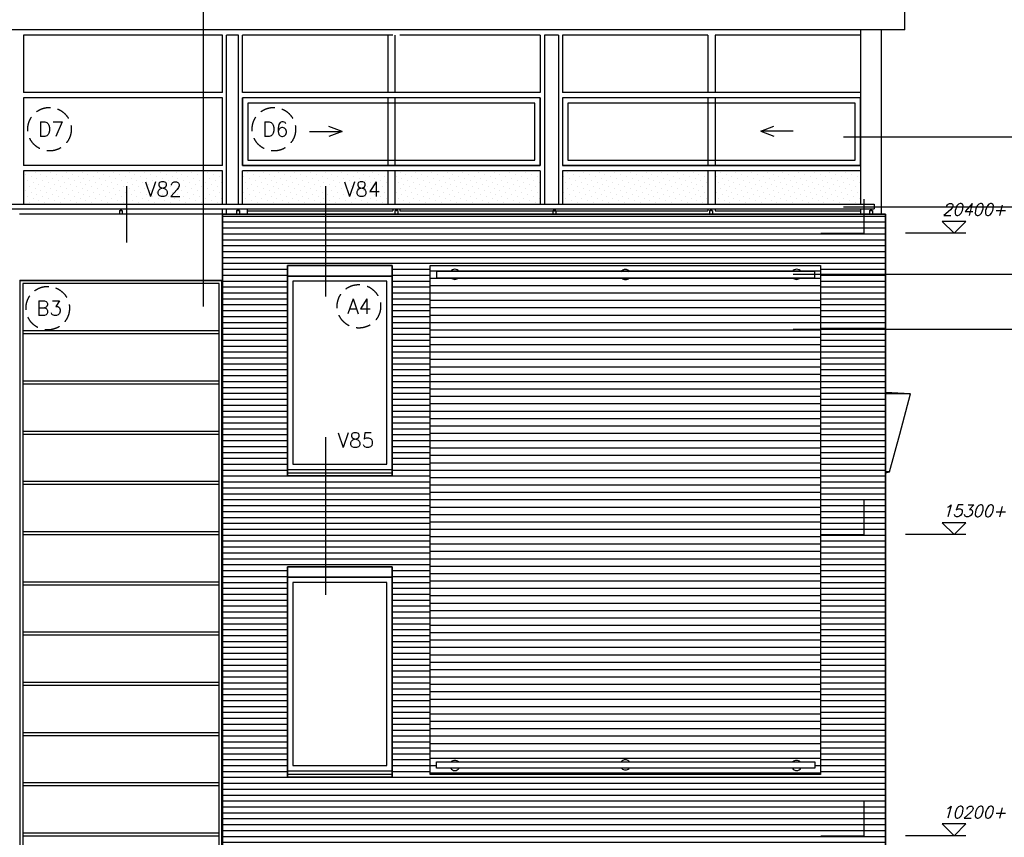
# Model space of a CAD drawing. Extents: x -84711 to 98481, y -64904 to 90945.
# Tile 27 of 29: x 51315 to 67979, y 65784 to 79623. Entities that reach past the tile are written whole.
import ezdxf

# ---------------------------------------------------------------- set-up
doc = ezdxf.new("R2010")
doc.units = 0
doc.header["$LTSCALE"] = 2000
doc.header["$MEASUREMENT"] = 0
doc.linetypes.add('CENTER', pattern=[2, 1.25, -0.25, 0.25, -0.25])
doc.linetypes.add('HIDDEN2', pattern=[0.1875, 0.125, -0.0625])
doc.layers.get('0').update_dxf_attribs({"linetype": 'CONTINUOUS'})
for name, color, linetype in [('ALGEM-ARC', 15, 'CONTINUOUS'), ('ALUM-AZ', 15, 'CONTINUOUS'), ('BIB', 7, 'CONTINUOUS'), ('METSEL', 1, 'CONTINUOUS'), ('MTXT25', 2, 'CONTINUOUS'), ('MTXT35', 4, 'CONTINUOUS'), ('MUURGAT', 2, 'CONTINUOUS'), ('NUMMER', 2, 'CONTINUOUS'), ('PEILM', 3, 'CONTINUOUS'), ('STAAL-AZ', 3, 'CONTINUOUS'), ('STEEN-AZ', 3, 'CONTINUOUS'), ('STRAMIEN', 1, 'CENTER'), ('X-MA4$0$ALUM-AZ', 15, 'CONTINUOUS'), ('X-MA4$0$HOUT-DRS', 4, 'CONTINUOUS'), ('X-MA4$0$KUNST-AZ', 15, 'CONTINUOUS'), ('X-MA4$0$MUURGAT', 2, 'CONTINUOUS'), ('X-MB3$0$STAAL-AZ', 3, 'CONTINUOUS')]:
    doc.layers.add(name, color=color, linetype=linetype)
doc.styles.get("Standard").update_dxf_attribs({"font": 'simplex'})

# ---------------------------------------------------------------- blocks, each defined once
blk = doc.blocks.new('PEILM')
blk.add_line((2, 0), (-8.22, 0))
blk.add_lwpolyline([(0, 0), (2, 2), (-2, 2)], close=True)
at = {"oblique": 15}
blk.add_attdef('PEILM', (-2, 3), '', height=2, dxfattribs=at)
blk = doc.blocks.new('X-MB3')
at = {"layer": 'X-MB3$0$STAAL-AZ'}
for p, q in [((50, 16150), (50, 0)), ((3370, 16150), (50, 16150)), ((3370, 0), (3370, 16150)), ((50, 15350), (3370, 15350)), ((50, 15300), (3370, 15300)), ((50, 14500), (3370, 14500)), ((50, 14450), (3370, 14450)), ((50, 13650), (3370, 13650)), ((50, 13600), (3370, 13600)), ((50, 12800), (3370, 12800)), ((50, 12750), (3370, 12750)), ((50, 11950), (3370, 11950)), ((50, 11900), (3370, 11900)), ((50, 11100), (3370, 11100)), ((50, 11050), (3370, 11050)), ((50, 10250), (3370, 10250)), ((50, 10200), (3370, 10200)), ((50, 9400), (3370, 9400)), ((50, 9350), (3370, 9350)), ((50, 8550), (3370, 8550)), ((50, 8500), (3370, 8500)), ((50, 7700), (3370, 7700)), ((50, 7650), (3370, 7650)), ((50, 6850), (3370, 6850)), ((50, 6800), (3370, 6800)), ((50, 6000), (3370, 6000)), ((50, 5950), (3370, 5950)), ((50, 5150), (3370, 5150)), ((50, 5100), (3370, 5100)), ((50, 4300), (3370, 4300)), ((50, 4250), (3370, 4250)), ((50, 3450), (3370, 3450)), ((50, 3400), (3370, 3400)), ((50, 2600), (3370, 2600)), ((50, 2550), (3370, 2550)), ((50, 1750), (3370, 1750)), ((50, 1700), (3370, 1700)), ((50, 900), (3370, 900)), ((50, 850), (3370, 850)), ((50, 50), (3370, 50)), ((50, 0), (3370, 0))]:
    blk.add_line(p, q, dxfattribs=at)
blk.add_lwpolyline([(0, 0), (3420, 0), (3420, 16200), (0, 16200)], close=True, dxfattribs=at)
blk = doc.blocks.new('*X21')
at = {"color": 0}
for p, q in [((60590, 77030), (60590, 77030)), ((60690, 76997), (60690, 76997)), ((60756, 77064), (60756, 77064)), ((60855, 77030), (60855, 77030)), ((60955, 76997), (60955, 76997)), ((61021, 77064), (61021, 77064)), ((61121, 77030), (61121, 77030)), ((61220, 76997), (61220, 76997)), ((61286, 77064), (61286, 77064)), ((61386, 77030), (61386, 77030)), ((61485, 76997), (61485, 76997)), ((61551, 77064), (61551, 77064)), ((61651, 77030), (61651, 77030)), ((61750, 76997), (61750, 76997)), ((61817, 77064), (61817, 77064)), ((61916, 77030), (61916, 77030)), ((62015, 76997), (62015, 76997)), ((62082, 77064), (62082, 77064)), ((62181, 77030), (62181, 77030)), ((62281, 76997), (62281, 76997)), ((62347, 77064), (62347, 77064)), ((62446, 77030), (62446, 77030)), ((62546, 76997), (62546, 76997)), ((62612, 77064), (62612, 77064)), ((62712, 77030), (62712, 77030)), ((62811, 76997), (62811, 76997)), ((62877, 77064), (62877, 77064)), ((60524, 76964), (60524, 76964)), ((60557, 76865), (60557, 76865)), ((60623, 76931), (60623, 76931)), ((60657, 76832), (60657, 76832)), ((60723, 76898), (60723, 76898)), ((60789, 76964), (60789, 76964)), ((60822, 76865), (60822, 76865)), ((60889, 76931), (60889, 76931)), ((60922, 76832), (60922, 76832)), ((60988, 76898), (60988, 76898)), ((61054, 76964), (61054, 76964)), ((61087, 76865), (61087, 76865)), ((61154, 76931), (61154, 76931)), ((61187, 76832), (61187, 76832)), ((61253, 76898), (61253, 76898)), ((61319, 76964), (61319, 76964)), ((61353, 76865), (61353, 76865)), ((61419, 76931), (61419, 76931)), ((61452, 76832), (61452, 76832)), ((61518, 76898), (61518, 76898)), ((61585, 76964), (61585, 76964)), ((61618, 76865), (61618, 76865)), ((61684, 76931), (61684, 76931)), ((61717, 76832), (61717, 76832)), ((61783, 76898), (61783, 76898)), ((61850, 76964), (61850, 76964)), ((61883, 76865), (61883, 76865)), ((61949, 76931), (61949, 76931)), ((61982, 76832), (61982, 76832)), ((62049, 76898), (62049, 76898)), ((62115, 76964), (62115, 76964)), ((62148, 76865), (62148, 76865)), ((62214, 76931), (62214, 76931)), ((62247, 76832), (62247, 76832)), ((62314, 76898), (62314, 76898)), ((62380, 76964), (62380, 76964)), ((62413, 76865), (62413, 76865)), ((62480, 76931), (62480, 76931)), ((62513, 76832), (62513, 76832)), ((62579, 76898), (62579, 76898)), ((62645, 76964), (62645, 76964)), ((62678, 76865), (62678, 76865)), ((62745, 76931), (62745, 76931)), ((62778, 76832), (62778, 76832)), ((62844, 76898), (62844, 76898)), ((62910, 76964), (62910, 76964)), ((62944, 76865), (62944, 76865)), ((60524, 76699), (60524, 76699)), ((60590, 76765), (60590, 76765)), ((60623, 76666), (60623, 76666)), ((60690, 76732), (60690, 76732)), ((60756, 76798), (60756, 76798)), ((60789, 76699), (60789, 76699)), ((60855, 76765), (60855, 76765)), ((60889, 76666), (60889, 76666)), ((60955, 76732), (60955, 76732)), ((61021, 76798), (61021, 76798)), ((61054, 76699), (61054, 76699)), ((61121, 76765), (61121, 76765)), ((61154, 76666), (61154, 76666)), ((61220, 76732), (61220, 76732)), ((61286, 76798), (61286, 76798)), ((61319, 76699), (61319, 76699)), ((61386, 76765), (61386, 76765)), ((61419, 76666), (61419, 76666)), ((61485, 76732), (61485, 76732)), ((61551, 76798), (61551, 76798)), ((61585, 76699), (61585, 76699)), ((61651, 76765), (61651, 76765)), ((61684, 76666), (61684, 76666)), ((61750, 76732), (61750, 76732)), ((61817, 76798), (61817, 76798)), ((61850, 76699), (61850, 76699)), ((61916, 76765), (61916, 76765)), ((61949, 76666), (61949, 76666)), ((62015, 76732), (62015, 76732)), ((62082, 76798), (62082, 76798)), ((62115, 76699), (62115, 76699)), ((62181, 76765), (62181, 76765)), ((62214, 76666), (62214, 76666)), ((62281, 76732), (62281, 76732)), ((62347, 76798), (62347, 76798)), ((62380, 76699), (62380, 76699)), ((62446, 76765), (62446, 76765)), ((62480, 76666), (62480, 76666)), ((62546, 76732), (62546, 76732)), ((62612, 76798), (62612, 76798)), ((62645, 76699), (62645, 76699)), ((62712, 76765), (62712, 76765)), ((62745, 76666), (62745, 76666)), ((62811, 76732), (62811, 76732)), ((62877, 76798), (62877, 76798)), ((62910, 76699), (62910, 76699)), ((60557, 76600), (60557, 76600)), ((60657, 76566), (60657, 76566)), ((60723, 76633), (60723, 76633)), ((60756, 76533), (60756, 76533)), ((60822, 76600), (60822, 76600)), ((60922, 76566), (60922, 76566)), ((60988, 76633), (60988, 76633)), ((61021, 76533), (61021, 76533)), ((61087, 76600), (61087, 76600)), ((61187, 76566), (61187, 76566)), ((61253, 76633), (61253, 76633)), ((61286, 76533), (61286, 76533)), ((61353, 76600), (61353, 76600)), ((61452, 76566), (61452, 76566)), ((61518, 76633), (61518, 76633)), ((61551, 76533), (61551, 76533)), ((61618, 76600), (61618, 76600)), ((61717, 76566), (61717, 76566)), ((61783, 76633), (61783, 76633)), ((61817, 76533), (61817, 76533)), ((61883, 76600), (61883, 76600)), ((61982, 76566), (61982, 76566)), ((62049, 76633), (62049, 76633)), ((62082, 76533), (62082, 76533)), ((62148, 76600), (62148, 76600)), ((62247, 76566), (62247, 76566)), ((62314, 76633), (62314, 76633)), ((62347, 76533), (62347, 76533)), ((62413, 76600), (62413, 76600)), ((62513, 76566), (62513, 76566)), ((62579, 76633), (62579, 76633)), ((62612, 76533), (62612, 76533)), ((62678, 76600), (62678, 76600)), ((62778, 76566), (62778, 76566)), ((62844, 76633), (62844, 76633)), ((62877, 76533), (62877, 76533)), ((62944, 76600), (62944, 76600))]:
    blk.add_line(p, q, dxfattribs=at)
blk = doc.blocks.new('*X22')
at = {"color": 0}
for p, q in [((51409, 76997), (51409, 76997)), ((51475, 77064), (51475, 77064)), ((51575, 77030), (51575, 77030)), ((51674, 76997), (51674, 76997)), ((51740, 77064), (51740, 77064)), ((51840, 77030), (51840, 77030)), ((51939, 76997), (51939, 76997)), ((52005, 77064), (52005, 77064)), ((52105, 77030), (52105, 77030)), ((52204, 76997), (52204, 76997)), ((52271, 77064), (52271, 77064)), ((52370, 77030), (52370, 77030)), ((52470, 76997), (52470, 76997)), ((52536, 77064), (52536, 77064)), ((52635, 77030), (52635, 77030)), ((52735, 76997), (52735, 76997)), ((52801, 77064), (52801, 77064)), ((52900, 77030), (52900, 77030)), ((53000, 76997), (53000, 76997)), ((53066, 77064), (53066, 77064)), ((53166, 77030), (53166, 77030)), ((53265, 76997), (53265, 76997)), ((53331, 77064), (53331, 77064)), ((53431, 77030), (53431, 77030)), ((53530, 76997), (53530, 76997)), ((53596, 77064), (53596, 77064)), ((53696, 77030), (53696, 77030)), ((53795, 76997), (53795, 76997)), ((53862, 77064), (53862, 77064)), ((53961, 77030), (53961, 77030)), ((54061, 76997), (54061, 76997)), ((54127, 77064), (54127, 77064)), ((54226, 77030), (54226, 77030)), ((54326, 76997), (54326, 76997)), ((54392, 77064), (54392, 77064)), ((54491, 77030), (54491, 77030)), ((54591, 76997), (54591, 76997)), ((54657, 77064), (54657, 77064)), ((51442, 76898), (51442, 76898)), ((51508, 76964), (51508, 76964)), ((51541, 76865), (51541, 76865)), ((51608, 76931), (51608, 76931)), ((51641, 76832), (51641, 76832)), ((51707, 76898), (51707, 76898)), ((51773, 76964), (51773, 76964)), ((51807, 76865), (51807, 76865)), ((51873, 76931), (51873, 76931)), ((51906, 76832), (51906, 76832)), ((51972, 76898), (51972, 76898)), ((52039, 76964), (52039, 76964)), ((52072, 76865), (52072, 76865)), ((52138, 76931), (52138, 76931)), ((52171, 76832), (52171, 76832)), ((52238, 76898), (52238, 76898)), ((52304, 76964), (52304, 76964)), ((52337, 76865), (52337, 76865)), ((52403, 76931), (52403, 76931)), ((52436, 76832), (52436, 76832)), ((52503, 76898), (52503, 76898)), ((52569, 76964), (52569, 76964)), ((52602, 76865), (52602, 76865)), ((52668, 76931), (52668, 76931)), ((52702, 76832), (52702, 76832)), ((52768, 76898), (52768, 76898)), ((52834, 76964), (52834, 76964)), ((52867, 76865), (52867, 76865)), ((52934, 76931), (52934, 76931)), ((52967, 76832), (52967, 76832)), ((53033, 76898), (53033, 76898)), ((53099, 76964), (53099, 76964)), ((53132, 76865), (53132, 76865)), ((53199, 76931), (53199, 76931)), ((53232, 76832), (53232, 76832)), ((53298, 76898), (53298, 76898)), ((53364, 76964), (53364, 76964)), ((53398, 76865), (53398, 76865)), ((53464, 76931), (53464, 76931)), ((53497, 76832), (53497, 76832)), ((53563, 76898), (53563, 76898)), ((53630, 76964), (53630, 76964)), ((53663, 76865), (53663, 76865)), ((53729, 76931), (53729, 76931)), ((53762, 76832), (53762, 76832)), ((53829, 76898), (53829, 76898)), ((53895, 76964), (53895, 76964)), ((53928, 76865), (53928, 76865)), ((53994, 76931), (53994, 76931)), ((54027, 76832), (54027, 76832)), ((54094, 76898), (54094, 76898)), ((54160, 76964), (54160, 76964)), ((54193, 76865), (54193, 76865)), ((54259, 76931), (54259, 76931)), ((54293, 76832), (54293, 76832)), ((54359, 76898), (54359, 76898)), ((54425, 76964), (54425, 76964)), ((54458, 76865), (54458, 76865)), ((54525, 76931), (54525, 76931)), ((54558, 76832), (54558, 76832)), ((54624, 76898), (54624, 76898)), ((54690, 76964), (54690, 76964)), ((54723, 76865), (54723, 76865)), ((51409, 76732), (51409, 76732)), ((51475, 76798), (51475, 76798)), ((51508, 76699), (51508, 76699)), ((51575, 76765), (51575, 76765)), ((51608, 76666), (51608, 76666)), ((51674, 76732), (51674, 76732)), ((51740, 76798), (51740, 76798)), ((51773, 76699), (51773, 76699)), ((51840, 76765), (51840, 76765)), ((51873, 76666), (51873, 76666)), ((51939, 76732), (51939, 76732)), ((52005, 76798), (52005, 76798)), ((52039, 76699), (52039, 76699)), ((52105, 76765), (52105, 76765)), ((52138, 76666), (52138, 76666)), ((52204, 76732), (52204, 76732)), ((52271, 76798), (52271, 76798)), ((52304, 76699), (52304, 76699)), ((52370, 76765), (52370, 76765)), ((52403, 76666), (52403, 76666)), ((52470, 76732), (52470, 76732)), ((52536, 76798), (52536, 76798)), ((52569, 76699), (52569, 76699)), ((52635, 76765), (52635, 76765)), ((52668, 76666), (52668, 76666)), ((52735, 76732), (52735, 76732)), ((52801, 76798), (52801, 76798)), ((52834, 76699), (52834, 76699)), ((52900, 76765), (52900, 76765)), ((52934, 76666), (52934, 76666)), ((53000, 76732), (53000, 76732)), ((53066, 76798), (53066, 76798)), ((53099, 76699), (53099, 76699)), ((53166, 76765), (53166, 76765)), ((53199, 76666), (53199, 76666)), ((53265, 76732), (53265, 76732)), ((53331, 76798), (53331, 76798)), ((53364, 76699), (53364, 76699)), ((53431, 76765), (53431, 76765)), ((53464, 76666), (53464, 76666)), ((53530, 76732), (53530, 76732)), ((53596, 76798), (53596, 76798)), ((53630, 76699), (53630, 76699)), ((53696, 76765), (53696, 76765)), ((53729, 76666), (53729, 76666)), ((53795, 76732), (53795, 76732)), ((53862, 76798), (53862, 76798)), ((53895, 76699), (53895, 76699)), ((53961, 76765), (53961, 76765)), ((53994, 76666), (53994, 76666)), ((54061, 76732), (54061, 76732)), ((54127, 76798), (54127, 76798)), ((54160, 76699), (54160, 76699)), ((54226, 76765), (54226, 76765)), ((54259, 76666), (54259, 76666)), ((54326, 76732), (54326, 76732)), ((54392, 76798), (54392, 76798)), ((54425, 76699), (54425, 76699)), ((54491, 76765), (54491, 76765)), ((54525, 76666), (54525, 76666)), ((54591, 76732), (54591, 76732)), ((54657, 76798), (54657, 76798)), ((54690, 76699), (54690, 76699)), ((51442, 76633), (51442, 76633)), ((51475, 76533), (51475, 76533)), ((51541, 76600), (51541, 76600)), ((51575, 76500), (51575, 76500)), ((51641, 76566), (51641, 76566)), ((51707, 76633), (51707, 76633)), ((51740, 76533), (51740, 76533)), ((51807, 76600), (51807, 76600)), ((51840, 76500), (51840, 76500)), ((51906, 76566), (51906, 76566)), ((51972, 76633), (51972, 76633)), ((52005, 76533), (52005, 76533)), ((52072, 76600), (52072, 76600)), ((52105, 76500), (52105, 76500)), ((52171, 76566), (52171, 76566)), ((52238, 76633), (52238, 76633)), ((52271, 76533), (52271, 76533)), ((52337, 76600), (52337, 76600)), ((52370, 76500), (52370, 76500)), ((52436, 76566), (52436, 76566)), ((52503, 76633), (52503, 76633)), ((52536, 76533), (52536, 76533)), ((52602, 76600), (52602, 76600)), ((52635, 76500), (52635, 76500)), ((52702, 76566), (52702, 76566)), ((52768, 76633), (52768, 76633)), ((52801, 76533), (52801, 76533)), ((52867, 76600), (52867, 76600)), ((52900, 76500), (52900, 76500)), ((52967, 76566), (52967, 76566)), ((53033, 76633), (53033, 76633)), ((53066, 76533), (53066, 76533)), ((53132, 76600), (53132, 76600)), ((53166, 76500), (53166, 76500)), ((53232, 76566), (53232, 76566)), ((53298, 76633), (53298, 76633)), ((53331, 76533), (53331, 76533)), ((53398, 76600), (53398, 76600)), ((53431, 76500), (53431, 76500)), ((53497, 76566), (53497, 76566)), ((53563, 76633), (53563, 76633)), ((53596, 76533), (53596, 76533)), ((53663, 76600), (53663, 76600)), ((53696, 76500), (53696, 76500)), ((53762, 76566), (53762, 76566)), ((53829, 76633), (53829, 76633)), ((53862, 76533), (53862, 76533)), ((53928, 76600), (53928, 76600)), ((53961, 76500), (53961, 76500)), ((54027, 76566), (54027, 76566)), ((54094, 76633), (54094, 76633)), ((54127, 76533), (54127, 76533)), ((54193, 76600), (54193, 76600)), ((54226, 76500), (54226, 76500)), ((54293, 76566), (54293, 76566)), ((54359, 76633), (54359, 76633)), ((54392, 76533), (54392, 76533)), ((54458, 76600), (54458, 76600)), ((54491, 76500), (54491, 76500)), ((54558, 76566), (54558, 76566)), ((54624, 76633), (54624, 76633)), ((54657, 76533), (54657, 76533)), ((54723, 76600), (54723, 76600))]:
    blk.add_line(p, q, dxfattribs=at)
blk = doc.blocks.new('X-MA4')
at = {"layer": 'X-MA4$0$ALUM-AZ'}
blk.add_lwpolyline([(0, 3275), (1770, 3275), (1770, 3455), (0, 3455)], close=True, dxfattribs=at)
at = {"layer": 'X-MA4$0$HOUT-DRS'}
for points in [[(1770, 0), (1770, 3275), (0, 3275), (0, 0)], [(1680, 90), (1680, 3185), (90, 3185), (90, 90)]]:
    blk.add_lwpolyline(points, close=True, dxfattribs=at)
at = {"layer": 'X-MA4$0$KUNST-AZ'}
for p, q in [((0, 0), (0, -109)), ((1770, 0), (1770, -109)), ((0, -59), (1770, -59)), ((0, -109), (1770, -109))]:
    blk.add_line(p, q, dxfattribs=at)
at = {"layer": 'X-MA4$0$MUURGAT'}
blk.add_lwpolyline([(0, -109), (1770, -109), (1770, 3455), (0, 3455)], close=True, dxfattribs=at)
blk = doc.blocks.new('*X36')
at = {"color": 0}
for p, q in [((58263, 75375), (64868, 75375)), ((58263, 75250), (64868, 75250)), ((58263, 75125), (64868, 75125)), ((58263, 75000), (64868, 75000)), ((58263, 74875), (64868, 74875)), ((58263, 74750), (64868, 74750)), ((58263, 74625), (64868, 74625)), ((58263, 74500), (64868, 74500)), ((58263, 74375), (64868, 74375)), ((58263, 74250), (64868, 74250)), ((58263, 74125), (64868, 74125)), ((58263, 74000), (64868, 74000)), ((58263, 73875), (64868, 73875)), ((58263, 73750), (64868, 73750)), ((58263, 73625), (64868, 73625)), ((58263, 73500), (64868, 73500)), ((58263, 73375), (64868, 73375)), ((58263, 73250), (64868, 73250)), ((58263, 73125), (64868, 73125)), ((58263, 73000), (64868, 73000)), ((58263, 72875), (64868, 72875)), ((58263, 72750), (64868, 72750)), ((58263, 72625), (64868, 72625)), ((58263, 72500), (64868, 72500)), ((58263, 72375), (64868, 72375)), ((58263, 72250), (64868, 72250)), ((58263, 72125), (64868, 72125)), ((58263, 72000), (64868, 72000)), ((58263, 71875), (64868, 71875)), ((58263, 71750), (64868, 71750)), ((58263, 71625), (64868, 71625)), ((58263, 71500), (64868, 71500)), ((58263, 71375), (64868, 71375)), ((58263, 71250), (64868, 71250)), ((58263, 71125), (64868, 71125)), ((58263, 71000), (64868, 71000)), ((58263, 70875), (64868, 70875)), ((58263, 70750), (64868, 70750)), ((58263, 70625), (64868, 70625)), ((58263, 70500), (64868, 70500)), ((58263, 70375), (64868, 70375)), ((58263, 70250), (64868, 70250)), ((58263, 70125), (64868, 70125)), ((58263, 70000), (64868, 70000)), ((58263, 69875), (64868, 69875)), ((58263, 69750), (64868, 69750)), ((58263, 69625), (64868, 69625)), ((58263, 69500), (64868, 69500)), ((58263, 69375), (64868, 69375)), ((58263, 69250), (64868, 69250)), ((58263, 69125), (64868, 69125)), ((58263, 69000), (64868, 69000)), ((58263, 68875), (64868, 68875)), ((58263, 68750), (64868, 68750)), ((58263, 68625), (64868, 68625)), ((58263, 68500), (64868, 68500)), ((58263, 68375), (64868, 68375)), ((58263, 68250), (64868, 68250)), ((58263, 68125), (64868, 68125)), ((58263, 68000), (64868, 68000)), ((58263, 67875), (64868, 67875)), ((58263, 67750), (64868, 67750)), ((58263, 67625), (64868, 67625)), ((58263, 67500), (64868, 67500)), ((58263, 67375), (64868, 67375)), ((58263, 67250), (64868, 67250)), ((58263, 67125), (64868, 67125)), ((58263, 67000), (58369, 67000)), ((64774, 67000), (64868, 67000)), ((58263, 66875), (64868, 66875))]:
    blk.add_line(p, q, dxfattribs=at)
blk = doc.blocks.new('*X46')
at = {"color": 0}
for p, q in [((54746, 76300), (65969, 76300)), ((54746, 76200), (65969, 76200)), ((54746, 76100), (65969, 76100)), ((54746, 76000), (65969, 76000)), ((54746, 75900), (65969, 75900)), ((54746, 75800), (65969, 75800)), ((54746, 75700), (65969, 75700)), ((54746, 75600), (65969, 75600)), ((54746, 75500), (65969, 75500)), ((54746, 75400), (55848, 75400)), ((57618, 75400), (58263, 75400)), ((64868, 75400), (65969, 75400)), ((54746, 75300), (55848, 75300)), ((54746, 75200), (55848, 75200)), ((57618, 75300), (58263, 75300)), ((57618, 75200), (58263, 75200)), ((64868, 75300), (65969, 75300)), ((64868, 75200), (65969, 75200)), ((54746, 75100), (55848, 75100)), ((54746, 75000), (55848, 75000)), ((57618, 75100), (58263, 75100)), ((57618, 75000), (58263, 75000)), ((64868, 75100), (65969, 75100)), ((64868, 75000), (65969, 75000)), ((54746, 74900), (55848, 74900)), ((57618, 74900), (58263, 74900)), ((64868, 74900), (65969, 74900)), ((54746, 74800), (55848, 74800)), ((54746, 74700), (55848, 74700)), ((57618, 74800), (58263, 74800)), ((57618, 74700), (58263, 74700)), ((64868, 74800), (65969, 74800)), ((64868, 74700), (65969, 74700)), ((54746, 74600), (55848, 74600)), ((54746, 74500), (55848, 74500)), ((57618, 74600), (58263, 74600)), ((57618, 74500), (58263, 74500)), ((64868, 74600), (65969, 74600)), ((64868, 74500), (65969, 74500)), ((54746, 74400), (55848, 74400)), ((57618, 74400), (58263, 74400)), ((64868, 74400), (65969, 74400)), ((54746, 74300), (55848, 74300)), ((54746, 74200), (55848, 74200)), ((57618, 74300), (58263, 74300)), ((57618, 74200), (58263, 74200)), ((64868, 74300), (65969, 74300)), ((64868, 74200), (65969, 74200)), ((54746, 74100), (55848, 74100)), ((54746, 74000), (55848, 74000)), ((57618, 74100), (58263, 74100)), ((57618, 74000), (58263, 74000)), ((64868, 74100), (65969, 74100)), ((64868, 74000), (65969, 74000)), ((54746, 73900), (55848, 73900)), ((57618, 73900), (58263, 73900)), ((64868, 73900), (65969, 73900)), ((54746, 73800), (55848, 73800)), ((54746, 73700), (55848, 73700)), ((57618, 73800), (58263, 73800)), ((57618, 73700), (58263, 73700)), ((64868, 73800), (65969, 73800)), ((64868, 73700), (65969, 73700)), ((54746, 73600), (55848, 73600)), ((54746, 73500), (55848, 73500)), ((57618, 73600), (58263, 73600)), ((57618, 73500), (58263, 73500)), ((64868, 73600), (65969, 73600)), ((64868, 73500), (65969, 73500)), ((54746, 73400), (55848, 73400)), ((57618, 73400), (58263, 73400)), ((64868, 73400), (65969, 73400)), ((54746, 73300), (55848, 73300)), ((54746, 73200), (55848, 73200)), ((57618, 73300), (58263, 73300)), ((57618, 73200), (58263, 73200)), ((64868, 73300), (65969, 73300)), ((64868, 73200), (65969, 73200)), ((54746, 73100), (55848, 73100)), ((54746, 73000), (55848, 73000)), ((57618, 73100), (58263, 73100)), ((57618, 73000), (58263, 73000)), ((64868, 73100), (65969, 73100)), ((64868, 73000), (65969, 73000)), ((54746, 72900), (55848, 72900)), ((57618, 72900), (58263, 72900)), ((64868, 72900), (65969, 72900)), ((54746, 72800), (55848, 72800)), ((54746, 72700), (55848, 72700)), ((57618, 72800), (58263, 72800)), ((57618, 72700), (58263, 72700)), ((64868, 72800), (65969, 72800)), ((64868, 72700), (65969, 72700)), ((54746, 72600), (55848, 72600)), ((54746, 72500), (55848, 72500)), ((57618, 72600), (58263, 72600)), ((57618, 72500), (58263, 72500)), ((64868, 72600), (65969, 72600)), ((64868, 72500), (65969, 72500)), ((54746, 72400), (55848, 72400)), ((57618, 72400), (58263, 72400)), ((64868, 72400), (65969, 72400)), ((54746, 72300), (55848, 72300)), ((54746, 72200), (55848, 72200)), ((57618, 72300), (58263, 72300)), ((57618, 72200), (58263, 72200)), ((64868, 72300), (65969, 72300)), ((64868, 72200), (65969, 72200)), ((54746, 72100), (55848, 72100)), ((54746, 72000), (55848, 72000)), ((57618, 72100), (58263, 72100)), ((57618, 72000), (58263, 72000)), ((64868, 72100), (65969, 72100)), ((64868, 72000), (65969, 72000)), ((54746, 71900), (58263, 71900)), ((64868, 71900), (65969, 71900)), ((54746, 71800), (58263, 71800)), ((54746, 71700), (58263, 71700)), ((64868, 71800), (65969, 71800)), ((64868, 71700), (65969, 71700)), ((54746, 71600), (58263, 71600)), ((54746, 71500), (58263, 71500)), ((64868, 71600), (65969, 71600)), ((64868, 71500), (65969, 71500)), ((54746, 71400), (58263, 71400)), ((64868, 71400), (65969, 71400)), ((54746, 71300), (58263, 71300)), ((54746, 71200), (58263, 71200)), ((64868, 71300), (65969, 71300)), ((64868, 71200), (65969, 71200)), ((54746, 71100), (58263, 71100)), ((54746, 71000), (58263, 71000)), ((64868, 71100), (65969, 71100)), ((64868, 71000), (65969, 71000)), ((54746, 70900), (58263, 70900)), ((64868, 70900), (65969, 70900)), ((54746, 70800), (58263, 70800)), ((54746, 70700), (58263, 70700)), ((64868, 70800), (65969, 70800)), ((64868, 70700), (65969, 70700)), ((54746, 70600), (58263, 70600)), ((54746, 70500), (58263, 70500)), ((64868, 70600), (65969, 70600)), ((64868, 70500), (65969, 70500)), ((54746, 70400), (58263, 70400)), ((64868, 70400), (65969, 70400)), ((54746, 70300), (55848, 70300)), ((54746, 70200), (55848, 70200)), ((57618, 70300), (58263, 70300)), ((57618, 70200), (58263, 70200)), ((64868, 70300), (65969, 70300)), ((64868, 70200), (65969, 70200)), ((54746, 70100), (55848, 70100)), ((54746, 70000), (55848, 70000)), ((57618, 70100), (58263, 70100)), ((57618, 70000), (58263, 70000)), ((64868, 70100), (65969, 70100)), ((64868, 70000), (65969, 70000)), ((54746, 69900), (55848, 69900)), ((57618, 69900), (58263, 69900)), ((64868, 69900), (65969, 69900)), ((54746, 69800), (55848, 69800)), ((54746, 69700), (55848, 69700)), ((57618, 69800), (58263, 69800)), ((57618, 69700), (58263, 69700)), ((64868, 69800), (65969, 69800)), ((64868, 69700), (65969, 69700)), ((54746, 69600), (55848, 69600)), ((54746, 69500), (55848, 69500)), ((57618, 69600), (58263, 69600)), ((57618, 69500), (58263, 69500)), ((64868, 69600), (65969, 69600)), ((64868, 69500), (65969, 69500)), ((54746, 69400), (55848, 69400)), ((57618, 69400), (58263, 69400)), ((64868, 69400), (65969, 69400)), ((54746, 69300), (55848, 69300)), ((54746, 69200), (55848, 69200)), ((57618, 69300), (58263, 69300)), ((57618, 69200), (58263, 69200)), ((64868, 69300), (65969, 69300)), ((64868, 69200), (65969, 69200)), ((54746, 69100), (55848, 69100)), ((54746, 69000), (55848, 69000)), ((57618, 69100), (58263, 69100)), ((57618, 69000), (58263, 69000)), ((64868, 69100), (65969, 69100)), ((64868, 69000), (65969, 69000)), ((54746, 68900), (55848, 68900)), ((57618, 68900), (58263, 68900)), ((64868, 68900), (65969, 68900)), ((54746, 68800), (55848, 68800)), ((54746, 68700), (55848, 68700)), ((57618, 68800), (58263, 68800)), ((57618, 68700), (58263, 68700)), ((64868, 68800), (65969, 68800)), ((64868, 68700), (65969, 68700)), ((54746, 68600), (55848, 68600)), ((54746, 68500), (55848, 68500)), ((57618, 68600), (58263, 68600)), ((57618, 68500), (58263, 68500)), ((64868, 68600), (65969, 68600)), ((64868, 68500), (65969, 68500)), ((54746, 68400), (55848, 68400)), ((57618, 68400), (58263, 68400)), ((64868, 68400), (65969, 68400)), ((54746, 68300), (55848, 68300)), ((54746, 68200), (55848, 68200)), ((57618, 68300), (58263, 68300)), ((57618, 68200), (58263, 68200)), ((64868, 68300), (65969, 68300)), ((64868, 68200), (65969, 68200)), ((54746, 68100), (55848, 68100)), ((54746, 68000), (55848, 68000)), ((57618, 68100), (58263, 68100)), ((57618, 68000), (58263, 68000)), ((64868, 68100), (65969, 68100)), ((64868, 68000), (65969, 68000)), ((54746, 67900), (55848, 67900)), ((57618, 67900), (58263, 67900)), ((64868, 67900), (65969, 67900)), ((54746, 67800), (55848, 67800)), ((54746, 67700), (55848, 67700)), ((57618, 67800), (58263, 67800)), ((57618, 67700), (58263, 67700)), ((64868, 67800), (65969, 67800)), ((64868, 67700), (65969, 67700)), ((54746, 67600), (55848, 67600)), ((54746, 67500), (55848, 67500)), ((57618, 67600), (58263, 67600)), ((57618, 67500), (58263, 67500)), ((64868, 67600), (65969, 67600)), ((64868, 67500), (65969, 67500)), ((54746, 67400), (55848, 67400)), ((57618, 67400), (58263, 67400)), ((64868, 67400), (65969, 67400)), ((54746, 67300), (55848, 67300)), ((54746, 67200), (55848, 67200)), ((57618, 67300), (58263, 67300)), ((57618, 67200), (58263, 67200)), ((64868, 67300), (65969, 67300)), ((64868, 67200), (65969, 67200)), ((54746, 67100), (55848, 67100)), ((54746, 67000), (55848, 67000)), ((57618, 67100), (58263, 67100)), ((57618, 67000), (58263, 67000)), ((64868, 67100), (65969, 67100)), ((64868, 67000), (65969, 67000)), ((54746, 66900), (55848, 66900)), ((57618, 66900), (58263, 66900)), ((64868, 66900), (65969, 66900)), ((54746, 66800), (65969, 66800)), ((54746, 66700), (65969, 66700)), ((54746, 66600), (65969, 66600)), ((54746, 66500), (65969, 66500)), ((54746, 66400), (65969, 66400)), ((54746, 66300), (65969, 66300)), ((54746, 66200), (65969, 66200)), ((54746, 66100), (65969, 66100)), ((54746, 66000), (65969, 66000)), ((54746, 65900), (65969, 65900)), ((54746, 65800), (65969, 65800)), ((54746, 65700), (65969, 65700)), ((54746, 65600), (65969, 65600)), ((54746, 65500), (65969, 65500)), ((54746, 65400), (65969, 65400)), ((54746, 65300), (65969, 65300)), ((54746, 65200), (65969, 65200)), ((54746, 65100), (55843, 65100)), ((54746, 65000), (55843, 65000)), ((57613, 65100), (58263, 65100)), ((57613, 65000), (58263, 65000)), ((60033, 65100), (60683, 65100)), ((60033, 65000), (60683, 65000)), ((62453, 65100), (63103, 65100)), ((62453, 65000), (63103, 65000)), ((64873, 65100), (65969, 65100)), ((64873, 65000), (65969, 65000)), ((54746, 64900), (55843, 64900)), ((57613, 64900), (58263, 64900)), ((60033, 64900), (60683, 64900)), ((62453, 64900), (63103, 64900)), ((64873, 64900), (65969, 64900)), ((54746, 64800), (55843, 64800)), ((54746, 64700), (55843, 64700)), ((57613, 64800), (58263, 64800)), ((57613, 64700), (58263, 64700)), ((60033, 64800), (60683, 64800)), ((60033, 64700), (60683, 64700)), ((62453, 64800), (63103, 64800)), ((62453, 64700), (63103, 64700)), ((64873, 64800), (65969, 64800)), ((64873, 64700), (65969, 64700)), ((54746, 64600), (55843, 64600)), ((54746, 64500), (55843, 64500)), ((57613, 64600), (58263, 64600)), ((57613, 64500), (58263, 64500)), ((60033, 64600), (60683, 64600)), ((60033, 64500), (60683, 64500)), ((62453, 64600), (63103, 64600)), ((62453, 64500), (63103, 64500)), ((64873, 64600), (65969, 64600)), ((64873, 64500), (65969, 64500)), ((54746, 64400), (55843, 64400)), ((57613, 64400), (58263, 64400)), ((60033, 64400), (60683, 64400)), ((62453, 64400), (63103, 64400)), ((64873, 64400), (65969, 64400)), ((54746, 64300), (55843, 64300)), ((54746, 64200), (55843, 64200)), ((57613, 64300), (58263, 64300)), ((57613, 64200), (58263, 64200)), ((60033, 64300), (60683, 64300)), ((60033, 64200), (60683, 64200)), ((62453, 64300), (63103, 64300)), ((62453, 64200), (63103, 64200)), ((64873, 64300), (65969, 64300)), ((64873, 64200), (65969, 64200)), ((54746, 64100), (55843, 64100)), ((54746, 64000), (55843, 64000)), ((57613, 64100), (58263, 64100)), ((57613, 64000), (58263, 64000)), ((60033, 64100), (60683, 64100)), ((60033, 64000), (60683, 64000)), ((62453, 64100), (63103, 64100)), ((62453, 64000), (63103, 64000)), ((64873, 64100), (65969, 64100)), ((64873, 64000), (65969, 64000)), ((54746, 63900), (55843, 63900)), ((57613, 63900), (58263, 63900)), ((60033, 63900), (60683, 63900)), ((62453, 63900), (63103, 63900)), ((64873, 63900), (65969, 63900)), ((54746, 63800), (55843, 63800)), ((54746, 63700), (55843, 63700)), ((57613, 63800), (58263, 63800)), ((57613, 63700), (58263, 63700)), ((60033, 63800), (60683, 63800)), ((60033, 63700), (60683, 63700)), ((62453, 63800), (63103, 63800)), ((62453, 63700), (63103, 63700)), ((64873, 63800), (65969, 63800)), ((64873, 63700), (65969, 63700)), ((54746, 63600), (55843, 63600)), ((54746, 63500), (55843, 63500)), ((57613, 63600), (58263, 63600)), ((57613, 63500), (58263, 63500)), ((60033, 63600), (60683, 63600)), ((60033, 63500), (60683, 63500)), ((62453, 63600), (63103, 63600)), ((62453, 63500), (63103, 63500)), ((64873, 63600), (65969, 63600)), ((64873, 63500), (65969, 63500)), ((54746, 63400), (55843, 63400)), ((57613, 63400), (58263, 63400)), ((60033, 63400), (60683, 63400)), ((62453, 63400), (63103, 63400)), ((64873, 63400), (65969, 63400)), ((54746, 63300), (55843, 63300)), ((54746, 63200), (55843, 63200)), ((57613, 63300), (58263, 63300)), ((57613, 63200), (58263, 63200)), ((60033, 63300), (60683, 63300)), ((60033, 63200), (60683, 63200)), ((62453, 63300), (63103, 63300)), ((62453, 63200), (63103, 63200)), ((64873, 63300), (65969, 63300)), ((64873, 63200), (65969, 63200)), ((54746, 63100), (65969, 63100)), ((54746, 63000), (65969, 63000)), ((54746, 62900), (65969, 62900)), ((54746, 62800), (65969, 62800)), ((54746, 62700), (65969, 62700)), ((54746, 62600), (65969, 62600)), ((54746, 62500), (65969, 62500)), ((54746, 62400), (65969, 62400)), ((54746, 62300), (65969, 62300)), ((54746, 62200), (65969, 62200)), ((54746, 62100), (65969, 62100)), ((54746, 62000), (65969, 62000)), ((54746, 61900), (65969, 61900)), ((54746, 61800), (65969, 61800)), ((54746, 61700), (55843, 61700)), ((57613, 61700), (58263, 61700)), ((60033, 61700), (60683, 61700)), ((62453, 61700), (63103, 61700)), ((64873, 61700), (65969, 61700)), ((54746, 61600), (55843, 61600)), ((54746, 61500), (55843, 61500)), ((57613, 61600), (58263, 61600)), ((57613, 61500), (58263, 61500)), ((60033, 61600), (60683, 61600)), ((60033, 61500), (60683, 61500)), ((62453, 61600), (63103, 61600)), ((62453, 61500), (63103, 61500)), ((64873, 61600), (65969, 61600)), ((64873, 61500), (65969, 61500)), ((54746, 61400), (55843, 61400)), ((57613, 61400), (58263, 61400)), ((60033, 61400), (60683, 61400)), ((62453, 61400), (63103, 61400)), ((64873, 61400), (65969, 61400)), ((54746, 61300), (55843, 61300)), ((54746, 61200), (55843, 61200)), ((57613, 61300), (58263, 61300)), ((57613, 61200), (58263, 61200)), ((60033, 61300), (60683, 61300)), ((60033, 61200), (60683, 61200)), ((62453, 61300), (63103, 61300)), ((62453, 61200), (63103, 61200)), ((64873, 61300), (65969, 61300)), ((64873, 61200), (65969, 61200)), ((54746, 61100), (55843, 61100)), ((54746, 61000), (55843, 61000)), ((57613, 61100), (58263, 61100)), ((57613, 61000), (58263, 61000)), ((60033, 61100), (60683, 61100)), ((60033, 61000), (60683, 61000)), ((62453, 61100), (63103, 61100)), ((62453, 61000), (63103, 61000)), ((64873, 61100), (65969, 61100)), ((64873, 61000), (65969, 61000)), ((54746, 60900), (55843, 60900)), ((57613, 60900), (58263, 60900)), ((60033, 60900), (60683, 60900)), ((62453, 60900), (63103, 60900)), ((64873, 60900), (65969, 60900)), ((54746, 60800), (55843, 60800)), ((54746, 60700), (55843, 60700)), ((57613, 60800), (58263, 60800)), ((57613, 60700), (58263, 60700)), ((60033, 60800), (60683, 60800)), ((60033, 60700), (60683, 60700)), ((62453, 60800), (63103, 60800)), ((62453, 60700), (63103, 60700)), ((64873, 60800), (65969, 60800)), ((64873, 60700), (65969, 60700)), ((54746, 60600), (55843, 60600)), ((54746, 60500), (55843, 60500)), ((57613, 60600), (58263, 60600)), ((57613, 60500), (58263, 60500)), ((60033, 60600), (60683, 60600)), ((60033, 60500), (60683, 60500)), ((62453, 60600), (63103, 60600)), ((62453, 60500), (63103, 60500)), ((64873, 60600), (65969, 60600)), ((64873, 60500), (65969, 60500)), ((54746, 60400), (55843, 60400)), ((57613, 60400), (58263, 60400)), ((60033, 60400), (60683, 60400)), ((62453, 60400), (63103, 60400)), ((64873, 60400), (65969, 60400)), ((54746, 60300), (55843, 60300)), ((54746, 60200), (55843, 60200)), ((57613, 60300), (58263, 60300)), ((57613, 60200), (58263, 60200)), ((60033, 60300), (60683, 60300)), ((60033, 60200), (60683, 60200)), ((62453, 60300), (63103, 60300)), ((62453, 60200), (63103, 60200)), ((64873, 60300), (65969, 60300)), ((64873, 60200), (65969, 60200)), ((54746, 60100), (55843, 60100)), ((54746, 60000), (55843, 60000)), ((57613, 60100), (58263, 60100)), ((57613, 60000), (58263, 60000)), ((60033, 60100), (60683, 60100)), ((60033, 60000), (60683, 60000)), ((62453, 60100), (63103, 60100)), ((62453, 60000), (63103, 60000)), ((64873, 60100), (65969, 60100)), ((64873, 60000), (65969, 60000)), ((54746, 59900), (55843, 59900)), ((57613, 59900), (58263, 59900)), ((60033, 59900), (60683, 59900)), ((62453, 59900), (63103, 59900)), ((64873, 59900), (65969, 59900)), ((54746, 59800), (55843, 59800)), ((54746, 59700), (55843, 59700)), ((57613, 59800), (58263, 59800)), ((57613, 59700), (58263, 59700)), ((60033, 59800), (60683, 59800)), ((60033, 59700), (60683, 59700)), ((62453, 59800), (63103, 59800)), ((62453, 59700), (63103, 59700)), ((64873, 59800), (65969, 59800)), ((64873, 59700), (65969, 59700)), ((54746, 59600), (65969, 59600)), ((54746, 59500), (65969, 59500)), ((54746, 59400), (65969, 59400)), ((54746, 59300), (65969, 59300)), ((54746, 59200), (65969, 59200)), ((54746, 59100), (65969, 59100)), ((54746, 59000), (65969, 59000)), ((54746, 58900), (65969, 58900)), ((54746, 58800), (65969, 58800)), ((54746, 58700), (65969, 58700)), ((54746, 58600), (65969, 58600)), ((54746, 58500), (65969, 58500)), ((54746, 58400), (65969, 58400)), ((54746, 58300), (55891, 58300)), ((54746, 58200), (55891, 58200)), ((57661, 58300), (65969, 58300)), ((57661, 58200), (58263, 58200)), ((60033, 58200), (60683, 58200)), ((62453, 58200), (63103, 58200)), ((64873, 58200), (65969, 58200)), ((54746, 58100), (55891, 58100)), ((54746, 58000), (55891, 58000)), ((57661, 58100), (58263, 58100)), ((57661, 58000), (58263, 58000)), ((60033, 58100), (60683, 58100)), ((60033, 58000), (60683, 58000)), ((62453, 58100), (63103, 58100)), ((62453, 58000), (63103, 58000)), ((64873, 58100), (65969, 58100)), ((64873, 58000), (65969, 58000)), ((54746, 57900), (55891, 57900)), ((57661, 57900), (58263, 57900)), ((60033, 57900), (60683, 57900)), ((62453, 57900), (63103, 57900)), ((64873, 57900), (65969, 57900)), ((54746, 57800), (55891, 57800)), ((54746, 57700), (55891, 57700)), ((57661, 57800), (58263, 57800)), ((57661, 57700), (58263, 57700)), ((60033, 57800), (60683, 57800)), ((60033, 57700), (60683, 57700)), ((62453, 57800), (63103, 57800)), ((62453, 57700), (63103, 57700)), ((64873, 57800), (65969, 57800)), ((64873, 57700), (65969, 57700)), ((54746, 57600), (55891, 57600)), ((54746, 57500), (55891, 57500)), ((57661, 57600), (58263, 57600)), ((57661, 57500), (58263, 57500)), ((60033, 57600), (60683, 57600)), ((60033, 57500), (60683, 57500)), ((62453, 57600), (63103, 57600)), ((62453, 57500), (63103, 57500)), ((64873, 57600), (65969, 57600)), ((64873, 57500), (65969, 57500)), ((54746, 57400), (55891, 57400)), ((57661, 57400), (58263, 57400)), ((60033, 57400), (60683, 57400)), ((62453, 57400), (63103, 57400)), ((64873, 57400), (65969, 57400)), ((54746, 57300), (55891, 57300)), ((54746, 57200), (55891, 57200)), ((57661, 57300), (58263, 57300)), ((57661, 57200), (58263, 57200)), ((60033, 57300), (60683, 57300)), ((60033, 57200), (60683, 57200)), ((62453, 57300), (63103, 57300)), ((62453, 57200), (63103, 57200)), ((64873, 57300), (65969, 57300)), ((64873, 57200), (65969, 57200)), ((54746, 57100), (55891, 57100)), ((54746, 57000), (55891, 57000)), ((57661, 57100), (58263, 57100)), ((57661, 57000), (58263, 57000)), ((60033, 57100), (60683, 57100)), ((60033, 57000), (60683, 57000)), ((62453, 57100), (63103, 57100)), ((62453, 57000), (63103, 57000)), ((64873, 57100), (65969, 57100)), ((64873, 57000), (65969, 57000)), ((54746, 56900), (55891, 56900)), ((57661, 56900), (58263, 56900)), ((60033, 56900), (60683, 56900)), ((62453, 56900), (63103, 56900)), ((64873, 56900), (65969, 56900)), ((54746, 56800), (55891, 56800)), ((54746, 56700), (55891, 56700)), ((57661, 56800), (58263, 56800)), ((57661, 56700), (58263, 56700)), ((60033, 56800), (60683, 56800)), ((60033, 56700), (60683, 56700)), ((62453, 56800), (63103, 56800)), ((62453, 56700), (63103, 56700)), ((64873, 56800), (65969, 56800)), ((64873, 56700), (65969, 56700)), ((54746, 56600), (55891, 56600)), ((54746, 56500), (55891, 56500)), ((57661, 56600), (58263, 56600)), ((57661, 56500), (58263, 56500)), ((60033, 56600), (60683, 56600)), ((60033, 56500), (60683, 56500)), ((62453, 56600), (63103, 56600)), ((62453, 56500), (63103, 56500)), ((64873, 56600), (65969, 56600)), ((64873, 56500), (65969, 56500)), ((54746, 56400), (55891, 56400)), ((57661, 56400), (58263, 56400)), ((60033, 56400), (60683, 56400)), ((62453, 56400), (63103, 56400)), ((64873, 56400), (65969, 56400)), ((54746, 56300), (55891, 56300)), ((54746, 56200), (55891, 56200)), ((57661, 56300), (58263, 56300)), ((57661, 56200), (58263, 56200)), ((60033, 56300), (60683, 56300)), ((60033, 56200), (60683, 56200)), ((62453, 56300), (63103, 56300)), ((62453, 56200), (63103, 56200)), ((64873, 56300), (65969, 56300)), ((64873, 56200), (65969, 56200)), ((54746, 56100), (55891, 56100)), ((54746, 56000), (55891, 56000)), ((57661, 56100), (58263, 56100)), ((57661, 56000), (58263, 56000)), ((60033, 56100), (60683, 56100)), ((60033, 56000), (60683, 56000)), ((62453, 56100), (63103, 56100)), ((62453, 56000), (63103, 56000)), ((64873, 56100), (65969, 56100)), ((64873, 56000), (65969, 56000)), ((54746, 55900), (55891, 55900)), ((57661, 55900), (58263, 55900)), ((60033, 55900), (60683, 55900)), ((62453, 55900), (63103, 55900)), ((64873, 55900), (65969, 55900)), ((54746, 55800), (55891, 55800)), ((54746, 55700), (55891, 55700)), ((57661, 55800), (58263, 55800)), ((57661, 55700), (58263, 55700)), ((60033, 55800), (60683, 55800)), ((60033, 55700), (60683, 55700)), ((62453, 55800), (63103, 55800)), ((62453, 55700), (63103, 55700)), ((64873, 55800), (65969, 55800)), ((64873, 55700), (65969, 55700)), ((54746, 55600), (55891, 55600)), ((54746, 55500), (65969, 55500)), ((57661, 55600), (58263, 55600)), ((60033, 55600), (60683, 55600)), ((62453, 55600), (63103, 55600)), ((64873, 55600), (65969, 55600)), ((54746, 55400), (65969, 55400)), ((54746, 55300), (65969, 55300)), ((54746, 55200), (65969, 55200))]:
    blk.add_line(p, q, dxfattribs=at)

msp = doc.modelspace()

# ---------------------------------------------------------------- linework, layer by layer
at = {"layer": 'ALGEM-ARC'}
for p, q in [((54425, 74771), (54425, 86140)), ((63856, 77735), (64079, 77821)), ((56220, 77729), (56773, 77729)), ((56773, 77729), (56549, 77814)), ((56773, 77729), (56549, 77644)), ((64408, 77736), (63856, 77735)), ((63856, 77735), (64080, 77651)), ((65260, 77641), (68315, 77641)), ((65260, 76454), (68315, 76454)), ((64404, 75317), (68346, 75317)), ((64404, 74383), (68346, 74383))]:
    msp.add_line(p, q, dxfattribs=at)
for points in [[(55848, 75465), (57618, 75465), (57618, 71900), (55848, 71900)], [(55848, 70365), (57618, 70365), (57618, 66800), (55848, 66800)]]:
    msp.add_lwpolyline(points, close=True, dxfattribs=at)
at = {"layer": 'ALUM-AZ'}
for p, q in [((66294, 79449), (66294, 82493)), ((66294, 79449), (51016, 79449)), ((51381, 79359), (51381, 78390)), ((54746, 79359), (51381, 79359)), ((54746, 78390), (54746, 79359)), ((54816, 76508), (54816, 79359)), ((55016, 79359), (54816, 79359)), ((55016, 76508), (55016, 79359)), ((57631, 79359), (55086, 79359)), ((55086, 78390), (55086, 79359)), ((57546, 79359), (57546, 78390)), ((57666, 79359), (57666, 78390)), ((60126, 79359), (57751, 79359)), ((60126, 79359), (60126, 78390)), ((60196, 79359), (60196, 78390)), ((60434, 79359), (60196, 79359)), ((60434, 79359), (60434, 78390)), ((60504, 79359), (60504, 78390)), ((62964, 79359), (60504, 79359)), ((62964, 79359), (62964, 78390)), ((65544, 79359), (63084, 79359)), ((63084, 79359), (63084, 78390)), ((65544, 79449), (65544, 76508)), ((65894, 79449), (65894, 76330)), ((54746, 78390), (51381, 78390)), ((60126, 78390), (55086, 78390)), ((60196, 78390), (60196, 76508)), ((60434, 78390), (60434, 76508)), ((65544, 78390), (60504, 78390)), ((51381, 78300), (51381, 77158)), ((54746, 78300), (51381, 78300)), ((54746, 77158), (54746, 78300)), ((55086, 77158), (55086, 78300)), ((60126, 78300), (55086, 78300)), ((55086, 77158), (55086, 78300)), ((57546, 78300), (57546, 77158)), ((57666, 78300), (57666, 77158)), ((60126, 78300), (60126, 77158)), ((65544, 78300), (60504, 78300)), ((60504, 78300), (60504, 77158)), ((62964, 78300), (62964, 77158)), ((63084, 78300), (63084, 77158)), ((54746, 77158), (51381, 77158)), ((60126, 77158), (55086, 77158)), ((65544, 77158), (60504, 77158)), ((51381, 77068), (51381, 76508)), ((54746, 77068), (51381, 77068)), ((54746, 76508), (54746, 77068)), ((55086, 76508), (55086, 77068)), ((60126, 77068), (55086, 77068)), ((57546, 77068), (57546, 76508)), ((57666, 77068), (57666, 76508)), ((60126, 77068), (60126, 76508)), ((65544, 77068), (60504, 77068)), ((60504, 77068), (60504, 76508)), ((62964, 77068), (62964, 76508)), ((63084, 77068), (63084, 76508)), ((54746, 76330), (54746, 76423)), ((54816, 76330), (54816, 76423)), ((55171, 76330), (55171, 76423)), ((55171, 76390), (57631, 76390)), ((55171, 76330), (65544, 76330)), ((57631, 76423), (57631, 76390)), ((57751, 76423), (57751, 76390)), ((57751, 76390), (62964, 76390)), ((62964, 76423), (62964, 76390)), ((63084, 76423), (63084, 76390)), ((63084, 76390), (65544, 76390)), ((65544, 76423), (65544, 76330)), ((66392, 73290), (65969, 73316)), ((66392, 73290), (65969, 73290)), ((66210, 72610), (66392, 73290)), ((66038, 71968), (66210, 72610)), ((65969, 71955), (66038, 71968)), ((66038, 71968), (65969, 71968))]:
    msp.add_line(p, q, dxfattribs=at)
for points in [[(55086, 77158), (60126, 77158), (60126, 78300), (55086, 78300)], [(55176, 77248), (60036, 77248), (60036, 78210), (55176, 78210)], [(60504, 77158), (65544, 77158), (65544, 78300), (60504, 78300)], [(60594, 77248), (65454, 77248), (65454, 78210), (60594, 78210)]]:
    msp.add_lwpolyline(points, close=True, dxfattribs=at)
at = {"layer": 'METSEL'}
msp.add_lwpolyline([(54746, 76330), (65969, 76330), (65969, 55160), (54746, 55160)], close=True, dxfattribs=at)
at = {"layer": 'MTXT25'}
for p, q in [((53122, 76807), (53122, 75851)), ((56489, 76807), (56489, 74936)), ((56489, 72558), (56489, 69890))]:
    msp.add_line(p, q, dxfattribs=at)
at = {"layer": 'MUURGAT'}
for points in [[(54746, 55160), (65969, 55160), (65969, 76330), (54746, 76330)], [(64868, 75465), (64868, 66850), (58263, 66850), (58263, 75465)]]:
    msp.add_lwpolyline(points, close=True, dxfattribs=at)
at = {"layer": 'NUMMER', "linetype": 'HIDDEN2'}
for centre in [(51820, 77770), (55617, 77770), (51790, 74741), (57056, 74772)]:
    msp.add_circle(centre, 368, dxfattribs=at)
at = {"layer": 'STAAL-AZ'}
for p, q in [((-10531, 76503), (65778, 76503)), ((65778, 76503), (65778, 76423)), ((-10535, 76423), (65778, 76423)), ((54746, 76330), (51311, 76330)), ((53002, 76391), (53002, 76330)), ((53002, 76391), (53052, 76391)), ((53019, 76423), (53019, 76391)), ((53034, 76423), (53034, 76391)), ((53052, 76391), (53052, 76330)), ((54985, 76391), (54985, 76330)), ((54985, 76391), (55035, 76391)), ((54995, 76423), (54995, 76391)), ((55002, 76423), (55002, 76391)), ((55017, 76423), (55017, 76391)), ((55025, 76423), (55025, 76391)), ((55035, 76391), (55035, 76330)), ((57665, 76391), (57665, 76330)), ((57665, 76391), (57715, 76391)), ((57675, 76423), (57675, 76391)), ((57682, 76423), (57682, 76391)), ((57697, 76423), (57697, 76391)), ((57705, 76423), (57705, 76391)), ((57715, 76391), (57715, 76330)), ((60340, 76391), (60340, 76330)), ((60340, 76391), (60390, 76391)), ((60350, 76423), (60350, 76391)), ((60358, 76423), (60358, 76391)), ((60373, 76423), (60373, 76391)), ((60380, 76423), (60380, 76391)), ((60390, 76391), (60390, 76330)), ((62992, 76391), (62992, 76330)), ((62992, 76391), (63042, 76391)), ((63009, 76423), (63009, 76391)), ((63024, 76423), (63024, 76391)), ((63042, 76391), (63042, 76330)), ((65699, 76391), (65699, 76330)), ((65699, 76391), (65749, 76391)), ((65717, 76423), (65717, 76391)), ((65732, 76423), (65732, 76391)), ((65749, 76391), (65749, 76330)), ((51311, 75210), (54746, 75210))]:
    msp.add_line(p, q, dxfattribs=at)
for points in [[(58369, 75254), (64774, 75254), (64774, 75361), (58369, 75361)], [(58369, 67061), (64774, 67061), (64774, 66954), (58369, 66954)]]:
    msp.add_lwpolyline(points, close=True, dxfattribs=at)
for centre, start, end in [((58679, 75314), 32.898, 147.102), ((61566, 75310), 32.898, 147.102), ((64464, 75314), 32.898, 147.102), ((58679, 75314), 224.4226, 315.5774), ((61566, 75310), 224.4226, 315.5774), ((64464, 75314), 224.4226, 315.5774), ((58679, 67001), 44.4226, 135.5774), ((61566, 67011), 32.898, 147.102), ((64464, 67001), 44.4226, 135.5774), ((58679, 67001), 212.898, 327.102), ((61566, 67011), 224.4226, 315.5774), ((64464, 67001), 212.898, 327.102)]:
    msp.add_arc(centre, 86.1, start, end, dxfattribs=at)
at = {"layer": 'STEEN-AZ'}
msp.add_line((54746, 76230), (54746, 55610), dxfattribs=at)
at = {"layer": 'STRAMIEN'}
for p, q in [((65599, 76583), (65599, 76010)), ((64873, 76010), (65599, 76010)), ((65599, 71483), (65599, 70910)), ((64873, 70910), (65599, 70910)), ((65599, 66383), (65599, 65810)), ((64873, 65810), (65599, 65810))]:
    msp.add_line(p, q, dxfattribs=at)

# ---------------------------------------------------------------- block references
at = {"layer": 'ALGEM-ARC'}
for name, p in [('*X22', (0, 0)), ('*X21', (-5418, 0)), ('*X21', (-2838, 0)), ('*X21', (0, 0)), ('*X21', (2580, 0)), ('*X46', (0, 0)), ('*X36', (0, 0))]:
    msp.add_blockref(name, p, dxfattribs=at)
at = {"layer": 'BIB'}
for name, p in [('X-MA4', (55848, 72010)), ('X-MB3', (51319, 59010)), ('X-MA4', (55848, 66910))]:
    msp.add_blockref(name, p, dxfattribs=at)
at = {"layer": 'PEILM', "xscale": 100, "yscale": 100, "zscale": 100}
for p, values in [((67129, 76010), {'PEILM': '20400+'}), ((67129, 70910), {'PEILM': '15300+'}), ((67129, 65810), {'PEILM': '10200+'})]:
    msp.add_blockref('PEILM', p, dxfattribs=at).add_auto_attribs(values)

# ---------------------------------------------------------------- texts
at = {"layer": 'MTXT25'}
for s, p in [('V82', (53434, 76630)), ('V84', (56800, 76630)), ('V85', (56694, 72381))]:
    msp.add_text(s, height=250, dxfattribs=at).set_placement(p)
at = {"layer": 'MTXT35'}
for s, p in [('D7', (51625, 77645)), ('D6', (55421, 77645)), ('B3', (51594, 74616)), ('A4', (56860, 74646))]:
    msp.add_text(s, height=250, dxfattribs=at).set_placement(p)

doc.saveas('drawing.dxf')
